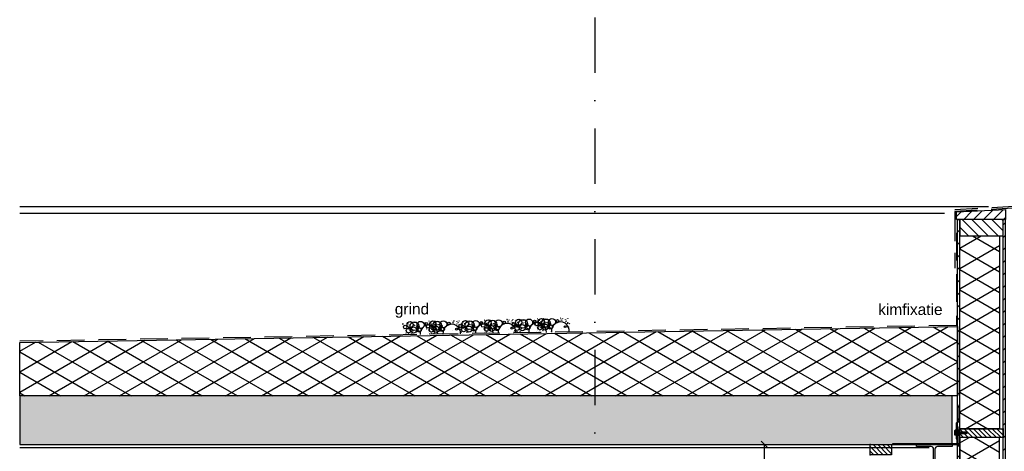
# Model space of a CAD drawing. Extents: x 0 to 317513, y 0 to 193913.
# Tile 64 of 69: x 270657 to 275103, y 106045 to 107994. Entities that reach past the tile are written whole.
import ezdxf
from ezdxf.enums import TextEntityAlignment as Align

# ---------------------------------------------------------------- set-up
doc = ezdxf.new("R2010")
doc.units = 0
doc.header["$LTSCALE"] = 20
doc.header["$MEASUREMENT"] = 0
doc.header["$PDSIZE"] = -1
for name, pattern in [('DASHDOT', [25, 12.5, -6.25, 0, -6.25]), ('DD1', [2.66667, 1.66667, -0.5, 0, -0.5]), ('HIDDEN', [9.375, 6.25, -3.125])]:
    doc.linetypes.add(name, pattern=pattern)
doc.layers.get('0').update_dxf_attribs({"linetype": 'CONTINUOUS'})
doc.layers.get('DEFPOINTS').update_dxf_attribs({"linetype": 'CONTINUOUS'})
for name, color, linetype in [('A--A21--_F-23-', 9, 'CONTINUOUS'), ('A--A25--_F--3-', 9, 'CONTINUOUS'), ('A--A42--_F-23-', 9, 'CONTINUOUS'), ('A--L13D3_VLOEREN', 3, 'CONTINUOUS'), ('A--L21--', 3, 'CONTINUOUS'), ('A--L21--_F-23-', 4, 'CONTINUOUS'), ('A--L21D1_BUITENWAND', 1, 'CONTINUOUS'), ('A--L25--', 7, 'CONTINUOUS'), ('A--L25--_F-23-', 7, 'CONTINUOUS'), ('A--L27DC4_DAKEN', 4, 'HIDDEN'), ('A--L28--', 7, 'CONTINUOUS'), ('A--L28--_F--3-', 1, 'CONTINUOUS'), ('A--L31D1_BUITENKOZIJN', 1, 'CONTINUOUS'), ('A--L35--', 7, 'CONTINUOUS'), ('A--L35--_F-23-', 7, 'CONTINUOUS'), ('A--L351-_F-23-', 7, 'CONTINUOUS'), ('A--L42--', 7, 'CONTINUOUS'), ('A--L42--_F-23-', 7, 'CONTINUOUS'), ('A--M$1A-_F123-', 1, 'CONTINUOUS'), ('A--T$1A-_F123_20', 1, 'CONTINUOUS'), ('STRAMIEN', 8, 'DD1'), ('X--LR---_CP', 7, 'CONTINUOUS')]:
    doc.layers.add(name, color=color, linetype=linetype)
doc.styles.add('EB2', font='ARIAL.TTF')
doc.styles.add('MAATLIJN', font='ROMANS')
doc.dimstyles.new('ALFA25', dxfattribs={"dimscale": 0.3, "dimtxt": 50, "dimasz": 100, "dimexe": 0, "dimexo": 0, "dimgap": 2, "dimtad": 1, "dimdec": 0, "dimzin": 0, "dimdsep": 46, "dimtxsty": 'MAATLIJN', "dimblk1": 'OBLIQUE', "dimblk2": 'OBLIQUE', "dimsah": 1, "dimcen": 0, "dimclrd": 1, "dimclre": 1, "dimclrt": 2, "dimadec": 0, "dimazin": 0, "dimtfac": 0.75, "dimtdec": 4, "dimtix": 1, "dimtmove": 2, "dimatfit": 3, "dimldrblk": 'OBLIQUE', "dimfxl": 0, "dimtvp": 1.5, "dimtolj": 1, "dimtzin": 0, "dimarcsym": 0})

# ---------------------------------------------------------------- blocks, each defined once
blk = doc.blocks.new('Q031612A')
at = {"layer": 'A--L35--_F-23-', "color": 1, "linetype": 'Continuous'}
for points in [[(0, 0), (0, 11), (-4.5, 11), (-5, 10.5), (-5, -10.5), (-4.5, -11), (0, -11), (0, -4.7), (-4.5, -4.7), (0, -4.7), (0, -11), (-4.5, -11), (-5, -10.5), (-5, -4.2), (-4.5, -4.7), (-5, -5.2)], [(-5, 4.4), (-4.5, 4.9), (-5, 5.4)], [(-4.5, 4.9), (0, 4.9), (0, -4.7)], [(1.7, 4.5), (0.6, -4.4)], [(0.6, 4.5), (0.6, -4.4)], [(3.2, 4.5), (2.1, -4.4)], [(4.7, 4.5), (3.6, -4.4)], [(6.2, 4.5), (5.1, -4.4)], [(7.7, 4.5), (6.6, -4.4)], [(9.2, 4.5), (8.1, -4.4)], [(10.7, 4.5), (9.6, -4.4)], [(12.3, 4.5), (11.2, -4.4)], [(13.8, 4.5), (12.7, -4.4)], [(15.3, 4.5), (14.2, -4.4)], [(16.8, 4.5), (15.7, -4.4)], [(18.3, 4.5), (17.2, -4.4)], [(19.8, 4.5), (18.7, -4.4)], [(21.3, 4.5), (20.2, -4.4)], [(22.8, 4.5), (21.7, -4.4)], [(24.3, 4.5), (23.2, -4.4)], [(25.9, 4.5), (24.8, -4.4)], [(27.4, 4.5), (26.3, -4.4)], [(28.9, 4.5), (27.8, -4.4)], [(30.4, 4.5), (29.3, -4.4)], [(31.9, 4.5), (30.8, -4.4)], [(33.4, 4.5), (32.3, -4.4)], [(34.9, 4.5), (33.8, -4.4)], [(36.4, 4.5), (35.3, -4.4)], [(37.9, 4.5), (36.8, -4.4)], [(39.5, 4.5), (38.4, -4.4)], [(41, 4.5), (39.9, -4.4)], [(42.5, 4.5), (41.4, -4.4)], [(44, 4.5), (42.9, -4.4)], [(45.5, 4.5), (44.4, -4.4)], [(47, 4.5), (45.9, -4.4)], [(47.6, -2.8), (47.5, -4.1)]]:
    blk.add_lwpolyline(points, dxfattribs=at)
blk.add_lwpolyline([(47.6, 4), (47.1, 4.5), (0, 4.5), (0, -4.4), (47.1, -4.4), (47.6, -3.9)], close=True, dxfattribs=at)
at = {"layer": 'A--L351-_F-23-', "color": 1, "linetype": 'DASHDOT'}
blk.add_lwpolyline([(-7.9, 0), (51.6, 0)], dxfattribs=at)
at = {"layer": 'X--LR---_CP', "color": 1, "linetype": 'DASHDOT'}
blk.add_point((0, 0), dxfattribs=at)
blk.add_point((0, 0), dxfattribs=at)
blk.add_point((0, 0), dxfattribs=at)
blk = doc.blocks.new('Q031611-')
at = {"layer": 'A--L35--_F-23-', "color": 1, "linetype": 'Continuous'}
for points in [[(5, 5.4), (5, 10.5), (4.5, 11), (0.5, 11), (0, 10.5), (0, 5.4), (0.5, 4.9), (4.5, 4.9), (5, 5.4), (5, 4.4), (4.5, 4.9), (5, 4.4), (5, -4.2), (4.5, -4.7), (0.5, -4.7), (0, -5.2), (0, -10.5), (0.5, -11), (4.5, -11), (5, -10.5), (5, -4.2), (4.5, -4.7), (5, -5.2), (4.5, -4.7), (0.5, -4.7), (0, -4.2), (0, -5.2), (0, 4.4), (0.5, 4.9), (0, 5.4), (0, 4.4)], [(0, 4.4), (0, -4.7)]]:
    blk.add_lwpolyline(points, dxfattribs=at)
at = {"layer": 'X--LR---_CP', "color": 1, "linetype": 'Continuous'}
blk.add_point((0, 0), dxfattribs=at)
blk.add_point((0, 0), dxfattribs=at)
blk.add_point((0, 0), dxfattribs=at)
blk = doc.blocks.new('_OBLIQUE')
at = {"color": 0, "linetype": 'ByBlock'}
blk.add_line((-0.5, -0.5), (0.5, 0.5), dxfattribs=at)
blk = doc.blocks.new('*D207')
at = {"color": 1, "linetype": 'ByBlock'}
for p, q in [((273835.9, 106075.9), (274020.5, 106075.9)), ((274020.5, 105675.9), (274020.5, 106075.9)), ((273835.9, 105675.9), (274020.5, 105675.9))]:
    blk.add_line(p, q, dxfattribs=at)
at = {"layer": 'DEFPOINTS', "color": 0, "linetype": 'ByBlock'}
for p in [(273835.9, 106075.9), (274020.5, 106075.9), (273835.9, 105675.9)]:
    blk.add_point(p, dxfattribs=at)
at = {"color": 1, "linetype": 'ByBlock', "xscale": 30, "yscale": 30, "zscale": 30}
for p, rotation in [((274020.5, 106075.9), 90), ((274020.5, 105675.9), 270)]:
    blk.add_blockref('_OBLIQUE', p, dxfattribs=dict(at, rotation=rotation))
at = {"color": 2, "linetype": 'ByBlock', "insert": (274012.4, 105875.9), "char_height": 15, "attachment_point": 5, "rotation": 90, "style": 'MAATLIJN'}
blk.add_mtext('\\A1;staatconstr.', dxfattribs=at)
blk = doc.blocks.new('Q020283-')
at = {"layer": 'A--A25--_F--3-'}
h = blk.add_hatch(dxfattribs=at)
h.set_pattern_fill('ALFALINE', color=256, scale=15, style=0, pattern_type=2)
h.set_pattern_definition([(45, (0, 0), (-10.6066, 10.6066), [])])
h.paths.add_polyline_path([(0, 0), (0, 96), (46, 96), (46, 0)])
at = {"layer": 'A--L25--_F-23-', "color": 2, "linetype": 'Continuous'}
blk.add_lwpolyline([(0, 0), (0, 96), (46, 96), (46, 0)], close=True, dxfattribs=at)
at = {"layer": 'X--LR---_CP'}
for p in [(0, 0), (0, 0), (46, 0)]:
    blk.add_point(p, dxfattribs=at)
blk = doc.blocks.new('Q020491-')
at = {"layer": 'A--L28--_F--3-', "color": 4, "linetype": 'Continuous'}
blk.add_lwpolyline([(80, -76), (-80, -76), (-80, -67), (-15, -67, 0.414214), (-3, -55), (-3, 55, 0.414214), (-15, 67), (-80, 67), (-80, 76), (80, 76), (80, 67), (15, 67, 0.414214), (3, 55), (3, -55, 0.414214), (15, -67), (80, -67)], format="xyb", close=True, dxfattribs=at)
at = {"layer": 'X--LR---_CP'}
for p in [(-3, 0), (0, 0), (3, 0)]:
    blk.add_point(p, dxfattribs=at)
blk = doc.blocks.new('*U600')
at = {"layer": 'A--A42--_F-23-', "linetype": 'Continuous'}
h = blk.add_hatch(dxfattribs=at)
h.set_pattern_fill('ALFALINE', color=256, scale=40, style=0)
h.set_pattern_definition([(45, (-275102.83, -101910.898), (-28.284271, 28.284271), [])])
h.paths.add_polyline_path([(0, 0), (-5, 0), (-5, 5181.5), (0, 5181.5), (5, 5181.5), (5, 0)])
at = {"layer": 'A--L42--_F-23-', "color": 2, "linetype": 'Continuous'}
for points in [[(0, 0), (-5, 0), (-5, 5181.5), (0, 5181.5)], [(0, 0), (5, 0), (5, 5181.5), (0, 5181.5)]]:
    blk.add_lwpolyline(points, dxfattribs=at)
blk = doc.blocks.new('NH40_196')
at = {"layer": 'A--A25--_F--3-'}
h = blk.add_hatch(dxfattribs=at)
h.set_pattern_fill('ALFALINE', color=256, scale=15, style=0, pattern_type=2)
h.set_pattern_definition([(45, (-6, 0), (-10.6066, 10.6066), [])])
h.paths.add_polyline_path([(0, 0), (0, 196), (40, 196), (40, 0)])
at = {"layer": 'A--L25--_F-23-', "color": 2, "linetype": 'Continuous'}
blk.add_lwpolyline([(0, 0), (0, 196), (40, 196), (40, 0)], close=True, dxfattribs=at)
at = {"layer": 'X--LR---_CP'}
for p in [(0, 0), (0, 0), (40, 0)]:
    blk.add_point(p, dxfattribs=at)
blk = doc.blocks.new('*U591')
at = {"layer": 'A--A42--_F-23-', "linetype": 'Continuous'}
h = blk.add_hatch(dxfattribs=at)
h.set_pattern_fill('ALFALINE', color=256, scale=40, style=0)
h.set_pattern_definition([(45, (-274896.83, -102775.898), (-28.284271, 28.284271), [])])
h.paths.add_polyline_path([(0, 0), (-5, 0), (-5, 4316.5), (0, 4316.5), (5, 4316.5), (5, 0)])
at = {"layer": 'A--L42--_F-23-', "color": 2, "linetype": 'Continuous'}
for points in [[(0, 0), (-5, 0), (-5, 4316.5), (0, 4316.5)], [(0, 0), (5, 0), (5, 4316.5), (0, 4316.5)]]:
    blk.add_lwpolyline(points, dxfattribs=at)
blk = doc.blocks.new('GRIND')
for centre, radius in [((11.9, 51.7), 0.331), ((11.9, 47), 0.331), ((28.6, 47.3), 0.331), ((28.6, 47.3), 0.331), ((44.2, 45.6), 13.8), ((33.6, 51.1), 0.331), ((38.9, 44.7), 0.331), ((39.3, 44.9), 0.331), ((63.6, 37.9), 19.8), ((48.9, 52), 0.331), ((64.1, 53.8), 0.331), ((64.2, 53.8), 0.331), ((72.1, 53.9), 0.331), ((72.2, 53.8), 0.331), ((72.4, 53.8), 0.331), ((91.4, 43.5), 15.8), ((80.2, 51.6), 0.331), ((116.3, 47.4), 5.94), ((114.8, 47.9), 0.331), ((121.3, 51), 0.331), ((130, 59.7), 0.331), ((131.5, 48.3), 0.331), ((131.5, 48.3), 0.331), ((132.3, 50.9), 0.331), ((147.1, 46.5), 13.8), ((136.5, 52.1), 0.331), ((137, 50.9), 0.331), ((139.4, 57.3), 0.331), ((139.6, 57.8), 0.331), ((141.8, 45.6), 0.331), ((142.1, 45.9), 0.331), ((166.5, 38.8), 19.8), ((147.3, 44.1), 0.331), ((151.8, 53), 0.331), ((152.6, 54.6), 0.331), ((152.9, 54.4), 0.331), ((153.1, 44.6), 0.331), ((153.4, 44.4), 0.331), ((155.8, 59.1), 0.331), ((156.1, 59.6), 0.331), ((158.1, 45.6), 0.331), ((163.4, 56.7), 0.331), ((167, 54.8), 0.331), ((167.1, 54.7), 0.331), ((175, 54.8), 0.331), ((175.1, 54.8), 0.331), ((175.3, 54.7), 0.331), ((194.3, 44.4), 15.8), ((219.2, 48.3), 5.94), ((224.2, 51.9), 0.331), ((232.9, 60.6), 0.331), ((235.2, 51.8), 0.331), ((239.9, 51.8), 0.331), ((242.3, 58.3), 0.331), ((242.5, 58.8), 0.331), ((255.5, 55.5), 0.331), ((255.8, 55.3), 0.331), ((256, 45.6), 0.331), ((256.3, 45.4), 0.331), ((258.7, 60), 0.331), ((259, 60.5), 0.331), ((261, 46.5), 0.331), ((261.6, 51.7), 0.331), ((261.6, 47), 0.331), ((266.3, 57.7), 0.331), ((278.3, 47.3), 0.331), ((278.3, 47.3), 0.331), ((293.8, 45.6), 13.8), ((283.3, 51.1), 0.331), ((288.6, 44.7), 0.331), ((288.9, 44.9), 0.331), ((313.2, 37.9), 19.8), ((298.6, 52), 0.331), ((313.7, 53.8), 0.331), ((313.8, 53.8), 0.331), ((321.7, 53.9), 0.331), ((321.9, 53.8), 0.331), ((322, 53.8), 0.331), ((341, 43.5), 15.8), ((329.8, 51.6), 0.331), ((366, 47.4), 5.94), ((364.4, 47.9), 0.331), ((370.9, 51), 0.331), ((379.6, 59.7), 0.331), ((381.2, 48.3), 0.331), ((381.2, 48.3), 0.331), ((381.9, 50.9), 0.331), ((396.7, 46.5), 13.8), ((386.2, 52.1), 0.331), ((386.6, 50.9), 0.331), ((389, 57.3), 0.331), ((389.3, 57.8), 0.331), ((391.5, 45.6), 0.331), ((391.8, 45.9), 0.331), ((416.1, 38.8), 19.8), ((397, 44.1), 0.331), ((401.5, 53), 0.331), ((402.2, 54.6), 0.331), ((402.5, 54.4), 0.331), ((402.8, 44.6), 0.331), ((403.1, 44.4), 0.331), ((405.4, 59.1), 0.331), ((405.7, 59.6), 0.331), ((407.8, 45.6), 0.331), ((413.1, 56.7), 0.331), ((416.6, 54.8), 0.331), ((416.7, 54.7), 0.331), ((424.6, 54.8), 0.331), ((424.8, 54.8), 0.331), ((424.9, 54.7), 0.331), ((443.9, 44.4), 15.8), ((468.9, 48.3), 5.94), ((473.8, 51.9), 0.331), ((482.5, 60.6), 0.331), ((484.8, 51.8), 0.331), ((489.5, 51.8), 0.331), ((491.9, 58.3), 0.331), ((492.2, 58.8), 0.331), ((502.5, 49.3), 0.331), ((512.5, 37.4), 7.92), ((505.1, 55.5), 0.331), ((505.4, 55.3), 0.331), ((505.7, 45.6), 0.331), ((506, 45.4), 0.331), ((508.3, 60), 0.331), ((508.6, 60.5), 0.331), ((510.7, 46.5), 0.331), ((516, 57.7), 0.331), ((519.2, 49.6), 0.331), ((519.2, 49.6), 0.331), ((534.7, 47.9), 13.8), ((529.5, 46.9), 0.331), ((529.8, 47.2), 0.331), ((554.2, 40.1), 19.8), ((535, 45.5), 0.331), ((539.5, 54.3), 0.331), ((554.2, 44.3), 0.331), ((554.6, 56.1), 0.331), ((554.8, 56.1), 0.331), ((559.5, 44.3), 0.331), ((562.6, 56.2), 0.331), ((562.8, 56.1), 0.331), ((563, 56.1), 0.331), ((581.9, 45.8), 15.8), ((606.9, 49.7), 5.94), ((605.4, 50.2), 0.331), ((615.4, 38.3), 7.92), ((611.8, 53.3), 0.331), ((620.5, 61.9), 0.331), ((622.1, 50.5), 0.331), ((622.1, 50.5), 0.331), ((622.9, 53.1), 0.331), ((637.6, 48.8), 13.8), ((627.6, 53.1), 0.331), ((629.9, 59.6), 0.331), ((630.2, 60.1), 0.331), ((632.4, 47.9), 0.331), ((632.7, 48.1), 0.331), ((657.1, 41.1), 19.8), ((637.9, 46.4), 0.331), ((642.4, 55.3), 0.331), ((643.1, 56.8), 0.331), ((643.4, 56.7), 0.331), ((643.7, 46.9), 0.331), ((644, 46.7), 0.331), ((646.4, 61.4), 0.331), ((646.7, 61.8), 0.331), ((648.7, 47.9), 0.331), ((654, 59), 0.331), ((657.1, 45.3), 0.331), ((657.5, 57), 0.331), ((657.7, 57), 0.331), ((662.4, 45.3), 0.331), ((665.5, 57.1), 0.331), ((665.7, 57.1), 0.331), ((665.9, 57), 0.331), ((684.8, 46.7), 15.8), ((709.8, 50.6), 5.94), ((714.7, 54.2), 0.331), ((723.4, 62.9), 0.331), ((725.8, 54.1), 0.331), ((730.5, 54.1), 0.331), ((732.8, 60.5), 0.331), ((733.1, 61), 0.331), ((746, 57.8), 0.331), ((746.3, 57.6), 0.331), ((746.6, 47.8), 0.331), ((746.9, 47.6), 0.331), ((749.3, 62.3), 0.331), ((749.6, 62.8), 0.331), ((751.6, 48.8), 0.331), ((756.9, 59.9), 0.331), ((21.9, 35.1), 7.92), ((15.7, 24.2), 0.331), ((21.3, 19.4), 0.331), ((24.3, 27.4), 0.331), ((24.4, 27.4), 0.331), ((25.4, 7.4), 0.331), ((25.7, 7.5), 0.331), ((36.6, 18.6), 9.89), ((28.6, 14.5), 0.331), ((29, 1.6), 0.331), ((29.5, 20.6), 0.331), ((31.5, 27.2), 0.331), ((36.2, 28.8), 0.331), ((36.6, 27), 0.331), ((36.6, 4.5), 0.331), ((37, 22.3), 0.331), ((41.6, 20.1), 0.331), ((42.4, 32.2), 0.331), ((42.4, 32.2), 0.331), ((44.4, 43.2), 0.331), ((45.3, 23.5), 0.331), ((59.9, 20.6), 13.8), ((46.7, 20), 0.331), ((47.2, 15.2), 0.331), ((50.1, 4.5), 0.331), ((55.4, 16.4), 0.331), ((63.6, 42.1), 0.331), ((68.9, 42.1), 0.331), ((83.6, 21), 9.89), ((75, 16.5), 0.331), ((80.1, 35.8), 5.32), ((80.1, 35.8), 0.331), ((80.1, 35.8), 0.331), ((87.8, 22.1), 7.91), ((80.5, 25.5), 0.331), ((80.5, 25.5), 0.331), ((80.5, 25.5), 0.331), ((80.5, 25.5), 0.331), ((82.7, 33.2), 0.331), ((82.7, 33.2), 0.331), ((82.7, 33.2), 0.331), ((82.7, 33.2), 0.331), ((92.2, 26.1), 0.331), ((124.8, 36), 7.92), ((118.6, 25.2), 0.331), ((123.6, 0.8), 0.331), ((124.2, 20.4), 0.331), ((127.2, 28.3), 0.331), ((127.3, 28.4), 0.331), ((128.3, 8.4), 0.331), ((128.6, 8.5), 0.331), ((139.5, 19.6), 9.89), ((131.5, 15.5), 0.331), ((131.9, 2.5), 0.331), ((132.4, 21.5), 0.331), ((133.9, 14.5), 0.331), ((134.4, 28.1), 0.331), ((139.1, 29.8), 0.331), ((139.5, 28), 0.331), ((139.5, 5.4), 0.331), ((139.9, 23.3), 0.331), ((144.5, 21), 0.331), ((145.3, 33.1), 0.331), ((145.3, 33.1), 0.331), ((150.1, 20.5), 3.96), ((148.2, 24.5), 0.331), ((162.8, 21.6), 13.8), ((149.6, 20.9), 0.331), ((150.1, 16.2), 0.331), ((153, 5.4), 0.331), ((153.9, 19.9), 0.331), ((158.3, 17.4), 0.331), ((158.7, 20.6), 0.331), ((161.7, 34.7), 0.331), ((162.3, 35.6), 0.331), ((162.8, 40.3), 0.331), ((166.5, 43), 0.331), ((168.7, 6.2), 0.331), ((168.7, 6.2), 0.331), ((168.7, 6.2), 0.331), ((168.7, 6.2), 0.331), ((171.1, 34.4), 0.331), ((171.7, 23.3), 0.331), ((171.8, 43), 0.331), ((186.5, 21.9), 9.89), ((177.9, 17.4), 0.331), ((183, 36.7), 5.32), ((183, 36.7), 0.331), ((183, 36.7), 0.331), ((190.7, 23), 7.91), ((183.4, 26.4), 0.331), ((183.4, 26.4), 0.331), ((183.4, 26.4), 0.331), ((183.4, 26.4), 0.331), ((185.6, 34.1), 0.331), ((185.6, 34.1), 0.331), ((185.6, 34.1), 0.331), ((185.6, 34.1), 0.331), ((191.9, 0.6), 0.331), ((195.1, 27.1), 0.331), ((236.8, 15.5), 0.331), ((253, 21.4), 3.96), ((256.8, 20.9), 0.331), ((261.6, 21.5), 0.331), ((271.5, 35.1), 7.92), ((264.6, 35.6), 0.331), ((265.2, 36.5), 0.331), ((265.4, 24.2), 0.331), ((265.7, 41.2), 0.331), ((270.9, 19.4), 0.331), ((271.6, 7.2), 0.331), ((271.6, 7.2), 0.331), ((271.6, 7.2), 0.331), ((271.6, 7.2), 0.331), ((274, 35.4), 0.331), ((273.9, 27.4), 0.331), ((274, 27.4), 0.331), ((274.6, 24.2), 0.331), ((275.1, 7.4), 0.331), ((275.3, 7.5), 0.331), ((286.2, 18.6), 9.89), ((278.3, 14.5), 0.331), ((278.6, 1.6), 0.331), ((279.2, 20.6), 0.331), ((281.1, 27.2), 0.331), ((285.8, 28.8), 0.331), ((286.2, 27), 0.331), ((286.2, 4.5), 0.331), ((286.7, 22.3), 0.331), ((291.3, 20.1), 0.331), ((292, 32.2), 0.331), ((292, 32.2), 0.331), ((294.1, 43.2), 0.331), ((294.9, 23.5), 0.331), ((309.6, 20.6), 13.8), ((296.4, 20), 0.331), ((296.8, 15.2), 0.331), ((299.7, 4.5), 0.331), ((305.1, 16.4), 0.331), ((313.2, 42.1), 0.331), ((318.5, 42.1), 0.331), ((333.3, 21), 9.89), ((324.6, 16.5), 0.331), ((329.7, 35.8), 5.32), ((329.7, 35.8), 0.331), ((329.7, 35.8), 0.331), ((337.4, 22.1), 7.91), ((330.1, 25.5), 0.331), ((330.1, 25.5), 0.331), ((330.1, 25.5), 0.331), ((330.1, 25.5), 0.331), ((332.4, 33.2), 0.331), ((332.4, 33.2), 0.331), ((332.4, 33.2), 0.331), ((332.4, 33.2), 0.331), ((341.9, 26.1), 0.331), ((374.4, 36), 7.92), ((368.3, 25.2), 0.331), ((373.3, 0.8), 0.331), ((373.8, 20.4), 0.331), ((376.8, 28.3), 0.331), ((376.9, 28.4), 0.331), ((378, 8.4), 0.331), ((378.2, 8.5), 0.331), ((389.1, 19.6), 9.89), ((381.2, 15.5), 0.331), ((381.5, 2.5), 0.331), ((382.1, 21.5), 0.331), ((383.6, 14.5), 0.331), ((384, 28.1), 0.331), ((388.7, 29.8), 0.331), ((389.1, 28), 0.331), ((389.1, 5.4), 0.331), ((389.6, 23.3), 0.331), ((394.2, 21), 0.331), ((394.9, 33.1), 0.331), ((394.9, 33.1), 0.331), ((399.7, 20.5), 3.96), ((397.8, 24.5), 0.331), ((412.5, 21.6), 13.8), ((399.3, 20.9), 0.331), ((399.7, 16.2), 0.331), ((402.6, 5.4), 0.331), ((403.6, 19.9), 0.331), ((408, 17.4), 0.331), ((408.4, 20.6), 0.331), ((411.3, 34.7), 0.331), ((411.9, 35.6), 0.331), ((412.5, 40.3), 0.331), ((416.1, 43), 0.331), ((418.4, 6.2), 0.331), ((418.4, 6.2), 0.331), ((418.4, 6.2), 0.331), ((418.4, 6.2), 0.331), ((420.7, 34.4), 0.331), ((421.3, 23.3), 0.331), ((421.4, 43), 0.331), ((436.1, 21.9), 9.89), ((427.5, 17.4), 0.331), ((432.6, 36.7), 5.32), ((432.6, 36.7), 0.331), ((432.6, 36.7), 0.331), ((440.3, 23), 7.91), ((433, 26.4), 0.331), ((433, 26.4), 0.331), ((433, 26.4), 0.331), ((433, 26.4), 0.331), ((435.3, 34.1), 0.331), ((435.3, 34.1), 0.331), ((435.3, 34.1), 0.331), ((435.3, 34.1), 0.331), ((441.6, 0.6), 0.331), ((444.8, 27.1), 0.331), ((486.5, 15.5), 0.331), ((502.6, 21.4), 3.96), ((506.3, 26.5), 0.331), ((506.5, 20.9), 0.331), ((511.3, 21.5), 0.331), ((511.3, 2.1), 0.331), ((511.9, 21.7), 0.331), ((514.2, 35.6), 0.331), ((514.8, 36.5), 0.331), ((514.8, 29.7), 0.331), ((515, 29.7), 0.331), ((515.4, 41.2), 0.331), ((516, 9.7), 0.331), ((516.2, 9.8), 0.331), ((527.1, 20.9), 9.89), ((519.2, 16.8), 0.331), ((519.5, 3.8), 0.331), ((520.1, 22.9), 0.331), ((521.3, 7.2), 0.331), ((521.3, 7.2), 0.331), ((521.3, 7.2), 0.331), ((521.3, 7.2), 0.331), ((522, 29.4), 0.331), ((523.6, 35.4), 0.331), ((524.2, 24.2), 0.331), ((526.8, 31.1), 0.331), ((527.1, 29.3), 0.331), ((527.2, 6.8), 0.331), ((527.6, 24.6), 0.331), ((532.2, 22.3), 0.331), ((532.9, 34.5), 0.331), ((532.9, 34.5), 0.331), ((533, 1.5), 0.331), ((535.8, 25.8), 0.331), ((550.5, 22.9), 13.8), ((537.3, 22.2), 0.331), ((537.8, 17.5), 0.331), ((540.7, 6.8), 0.331), ((546, 18.7), 0.331), ((574.2, 23.2), 9.89), ((565.5, 18.7), 0.331), ((570.7, 38), 5.32), ((570.7, 38), 0.331), ((570.7, 38), 0.331), ((578.4, 24.4), 7.91), ((571.1, 27.8), 0.331), ((571.1, 27.8), 0.331), ((571.1, 27.8), 0.331), ((571.1, 27.8), 0.331), ((573.3, 35.5), 0.331), ((573.3, 35.5), 0.331), ((573.3, 35.5), 0.331), ((573.3, 35.5), 0.331), ((579.6, 2), 0.331), ((582.8, 28.4), 0.331), ((609.2, 27.5), 0.331), ((614.2, 3), 0.331), ((614.8, 22.6), 0.331), ((617.7, 30.6), 0.331), ((617.8, 30.6), 0.331), ((618.9, 10.7), 0.331), ((619.1, 10.7), 0.331), ((630, 21.8), 9.89), ((622.1, 17.7), 0.331), ((622.4, 4.8), 0.331), ((623, 23.8), 0.331), ((624.5, 16.8), 0.331), ((624.9, 30.4), 0.331), ((629.6, 32.1), 0.331), ((630, 30.3), 0.331), ((630.1, 7.7), 0.331), ((630.5, 25.6), 0.331), ((635.1, 23.3), 0.331), ((635.8, 35.4), 0.331), ((635.8, 35.4), 0.331), ((635.9, 2.4), 0.331), ((640.6, 22.7), 3.96), ((638.7, 26.7), 0.331), ((653.4, 23.8), 13.8), ((640.2, 23.2), 0.331), ((640.7, 18.5), 0.331), ((643.6, 7.7), 0.331), ((644.5, 22.2), 0.331), ((648.9, 19.6), 0.331), ((649.3, 22.9), 0.331), ((652.2, 37), 0.331), ((652.8, 37.9), 0.331), ((653.4, 42.6), 0.331), ((659.3, 8.5), 0.331), ((659.3, 8.5), 0.331), ((659.3, 8.5), 0.331), ((659.3, 8.5), 0.331), ((661.6, 36.7), 0.331), ((662.2, 25.6), 0.331), ((677.1, 24.2), 9.89), ((668.4, 19.7), 0.331), ((673.6, 39), 5.32), ((673.6, 39), 0.331), ((673.6, 39), 0.331), ((681.3, 25.3), 7.91), ((674, 28.7), 0.331), ((674, 28.7), 0.331), ((674, 28.7), 0.331), ((674, 28.7), 0.331), ((676.2, 36.4), 0.331), ((676.2, 36.4), 0.331), ((676.2, 36.4), 0.331), ((676.2, 36.4), 0.331), ((682.5, 2.9), 0.331), ((685.7, 29.3), 0.331), ((727.4, 17.7), 0.331), ((743.5, 23.7), 3.96), ((747.4, 23.2), 0.331), ((752.2, 23.8), 0.331), ((755.1, 37.9), 0.331), ((755.7, 38.8), 0.331), ((756.3, 43.5), 0.331), ((762.2, 9.5), 0.331), ((762.2, 9.5), 0.331), ((762.2, 9.5), 0.331), ((762.2, 9.5), 0.331), ((764.5, 37.6), 0.331), ((765.1, 26.5), 0.331)]:
    blk.add_circle(centre, radius)
for centre, start, end in [((619.4, 4.9), 352.9574, 187.0426), ((722.3, 5.8), 351.5931, 188.4069), ((128.9, 2.6), 356.2296, 183.7704), ((231.8, 3.6), 354.8736, 185.1264), ((378.5, 2.6), 356.2296, 183.7704), ((481.4, 3.6), 354.8736, 185.1264)]:
    blk.add_arc(centre, 40, start, end)

msp = doc.modelspace()

# ---------------------------------------------------------------- hatches: boundary and pattern name
at = {"layer": 'A--A21--_F-23-'}
h = msp.add_hatch(dxfattribs=at)
h.set_pattern_fill('ALFAISO', color=256, scale=80, angle=270, style=0, pattern_type=2)
h.set_pattern_definition([(210, (387538.25, 3500), (-40, 69.282032), []), (150, (387538.25, 3500), (40, 69.282032), [])])
h.paths.add_polyline_path([(274901.83, 107018.77), (275081.83, 107018.77), (275081.83, 106147.08), (274901.83, 106147.08)])
h = msp.add_hatch(dxfattribs=at)
h.set_pattern_fill('ALFAISO', color=256, scale=80, angle=270, style=0, pattern_type=2)
h.set_pattern_definition([(330, (157134.13, -60), (40, 69.282032), []), (30, (157134.13, -60), (-40, 69.282032), [])])
h.paths.add_polyline_path([(274891.83, 106608.98), (274891.83, 106295.9), (270656.59, 106295.9), (270656.59, 106536.98)])
h = msp.add_hatch(dxfattribs=at)
h.set_pattern_fill('ALFAISO', color=256, scale=80, angle=270, style=0, pattern_type=2)
h.set_pattern_definition([(330, (204955.69, 2514.37), (40, 69.28203), []), (30, (204955.69, 2514.37), (-40, 69.28203), [])])
h.paths.add_polyline_path([(274901.83, 105455.9), (275081.83, 105455.9), (275081.83, 106107.08), (274901.83, 106107.08)])
at = {"layer": 'A--A25--_F--3-'}
h = msp.add_hatch(dxfattribs=at)
h.set_pattern_fill('ANSI31', color=256, scale=10, angle=90, style=0)
h.set_pattern_definition([(45, (256820.45, 93842.83), (22.45064, -22.45064), [])])
h.paths.add_polyline_path([(275107.83, 107092.4), (274887.06, 107092.44), (274887.1, 107126.4), (275107.83, 107136.4)])
h = msp.add_hatch(dxfattribs=at)
h.set_pattern_fill('ANSI31', color=256, scale=10, style=0)
h.set_pattern_definition([(135, (256820.45, 93842.83), (22.45064, 22.45064), [])])
edge = h.paths.add_edge_path()
edge.add_line((275097.84, 107092.4), (274901.84, 107092.44))
edge.add_line((274901.84, 107092.44), (274901.83, 107018.77))
edge.add_line((274901.83, 107018.77), (275097.83, 107018.77))
edge.add_line((275097.83, 107018.77), (275097.84, 107092.4))
at = {"layer": 'A--L31D1_BUITENKOZIJN'}
h = msp.add_hatch(dxfattribs=at)
h.set_pattern_fill('ALFABET', color=256, scale=20, angle=1, style=0, pattern_type=2)
h.set_pattern_definition([(46, (196734.2, 10495.62), (-86.32078, 83.359), []), (51, (196734.2, 10495.62), (143.64922, -10.04493), [15, -165]), (356, (196734.2, 10495.62), (-30.37155, 149.9312), [12, -132]), (101.4514, (196746.17, 10494.78), (113.27778, 139.88618), [12.74804, -140.22842]), (47.1842, (196733.5, 10535.61), (213.99344, -29.37358), [22.5, -247.5]), (97.6356, (196751.34, 10533.16), (183.50393, 198.05632), [19.12206, -210.3426]), (352.1842, (196733.5, 10535.6), (183.50378, 198.05647), [18, -198]), (22, (196753.68, 10525.96), (120.76856, -78.42802), [15, -165]), (327, (196753.68, 10525.96), (46.12453, 145.8572), [12, -132]), (72.4514, (196763.74, 10519.42), (166.89315, 67.42906), [12.74804, -140.22842]), (38.5, (196734.203, 10495.616), (1.26964, 66.611074), [0, -130.4, 0, -134, 0, -132.5]), (8.5, (196734.2, 10495.616), (51.229207, 79.788568), [0, -76.4, 0, -127.4, 0, -50.5]), (328.5, (196689.61, 10494.837), (106.826954, -2.64699), [0, -50, 0, -156, 0, -207]), (318.5, (196669.61, 10494.49), (116.270055, 22.05355), [0, -65, 0, -103.6, 0, -147]), (318.5, (196669.61, 10494.49), (116.270055, 22.05355), [0, -65, 0, -103.6, 0, -147])])
h.paths.add_polyline_path([(270656.59, 106075.9), (274866.83, 106075.9), (274866.83, 106295.9), (270656.59, 106295.9)])

# ---------------------------------------------------------------- linework, layer by layer
at = {"layer": 'A--A42--_F-23-'}
for p, q in [((274891.83, 106178.68), (274901.83, 106188.68)), ((274891.83, 106122.12), (274901.83, 106132.12)), ((274891.83, 106065.55), (274901.83, 106075.55))]:
    msp.add_line(p, q, dxfattribs=at)
at = {"layer": 'A--L13D3_VLOEREN'}
for p, q in [((274889.83, 106079.9), (274889.83, 106155.9)), ((274889.83, 106155.9), (274893.83, 106155.9)), ((274893.83, 106075.9), (274893.83, 106155.9)), ((274598.84, 106075.9), (274598.84, 106079.9)), ((274598.84, 106079.9), (274889.83, 106079.9)), ((274598.84, 106075.9), (274893.83, 106075.9))]:
    msp.add_line(p, q, dxfattribs=at)
for points in [[(274891.83, 106608.98), (274891.83, 106295.9), (270656.59, 106295.9), (270656.59, 106536.98)], [(274888.83, 106101.9), (274888.83, 106170.24), (274901.83, 106183.24), (274901.83, 106253.24), (274897.83, 106253.24), (274897.83, 106184.9), (274884.83, 106171.9), (274884.83, 106101.9)]]:
    msp.add_lwpolyline(points, close=True, dxfattribs=at)
at = {"layer": 'A--L21--'}
for points in [[(274901.83, 107018.77), (275081.83, 107018.77), (275081.83, 106147.08), (274901.83, 106147.08)], [(274901.83, 105455.9), (275081.83, 105455.9), (275081.83, 106107.08), (274901.83, 106107.08), (274901.83, 105455.9), (274901.83, 105455.9), (274901.83, 105455.9)]]:
    msp.add_lwpolyline(points, close=True, dxfattribs=at)
at = {"layer": 'A--L21--_F-23-', "linetype": 'Continuous'}
msp.add_lwpolyline([(270656.59, 106075.9), (274866.83, 106075.9), (274866.83, 106295.9), (270656.59, 106295.9)], dxfattribs=at)
msp.add_lwpolyline([(270656.59, 106075.9), (274866.83, 106075.9), (274866.83, 106295.9), (270656.59, 106295.9)], close=True, dxfattribs=at)
at = {"layer": 'A--L21D1_BUITENWAND'}
for p, q in [((275031.87, 107148.66), (270656.59, 107148.66)), ((274833.17, 107118.47), (270656.59, 107118.47))]:
    msp.add_line(p, q, dxfattribs=at)
at = {"layer": 'A--L25--_F-23-', "color": 2, "linetype": 'Continuous'}
for p, q in [((274901.84, 107092.44), (274901.83, 107018.77)), ((275097.84, 107092.4), (274901.84, 107092.44)), ((275097.83, 107018.77), (275097.84, 107092.4)), ((274901.83, 107018.77), (275097.83, 107018.77))]:
    msp.add_line(p, q, dxfattribs=at)
msp.add_lwpolyline([(275107.83, 107092.4), (274887.06, 107092.44), (274887.1, 107126.4), (275107.83, 107136.4)], close=True, dxfattribs=at)
at = {"layer": 'A--L27DC4_DAKEN'}
for p, q in [((275170.81, 107151.75), (274879.57, 107135.65)), ((275167.67, 107144.57), (274879.96, 107128.66)), ((274879.96, 107128.66), (274879.96, 106872.52)), ((274879.96, 107118.47), (274879.96, 107044.81)), ((274879.96, 107118.47), (274879.96, 106872.52))]:
    msp.add_line(p, q, dxfattribs=at)
msp.add_lwpolyline([(274886.83, 107032.29), (274886.83, 106613.98), (270656.59, 106541.98)], dxfattribs=at)
at = {"layer": 'A--L28--', "linetype": 'Continuous'}
msp.add_line((274762.8, 106060.9), (270656.59, 106060.9), dxfattribs=at)
at = {"layer": 'STRAMIEN', "linetype": 'DASHDOT'}
msp.add_line((273253.5, 108003.71), (273253.5, 88385.65), dxfattribs=at)

# ---------------------------------------------------------------- block references
at = {"rotation": 0.9750822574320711}
msp.add_blockref('GRIND', (272376.06, 106571.24), dxfattribs=at)
at = {"layer": 'A--L25--'}
for name, p, rotation in [('NH40_196', (275097.83, 106107.08), 90), ('Q020283-', (274497.79, 106075.9), 270)]:
    msp.add_blockref(name, p, dxfattribs=dict(at, rotation=rotation))
at = {"layer": 'A--L28--'}
msp.add_blockref('Q020491-', (274786.83, 105999.9), dxfattribs=at)
at = {"layer": 'A--L35--', "xscale": -1, "rotation": 180}
msp.add_blockref('Q031612A', (274884.83, 106129.4), dxfattribs=at)
at = {"layer": 'A--L35--'}
msp.add_blockref('Q031611-', (274893.83, 106129.4), dxfattribs=at)
at = {"layer": 'A--L42--'}
for name, p in [('*U591', (274896.83, 102775.9)), ('*U600', (275102.83, 101910.9))]:
    msp.add_blockref(name, p, dxfattribs=at)

# ---------------------------------------------------------------- texts
at = {"layer": 'A--T$1A-_F123_20', "style": 'EB2'}
for s, p in [('grind', (272505.7, 106663.23)), ('kimfixatie', (274824.19, 106660.86))]:
    msp.add_text(s, height=50, dxfattribs=at).set_placement(p, align=Align.RIGHT)

# ---------------------------------------------------------------- dimensions: what is measured, and where the dimension line sits
at = {"layer": 'A--M$1A-_F123-'}
dim = msp.add_linear_dim(base=(274020.46, 106075.9), p1=(273835.91, 105675.9), p2=(273835.91, 106075.9), angle=90, text='staatconstr.', dimstyle='ALFA25', override={"dimscale": 0.3}, dxfattribs=at)
dim.commit()
dim.dimension.update_dxf_attribs({"geometry": '*D207', "text_midpoint": (274012.36, 105875.9)})

doc.saveas('drawing.dxf')
